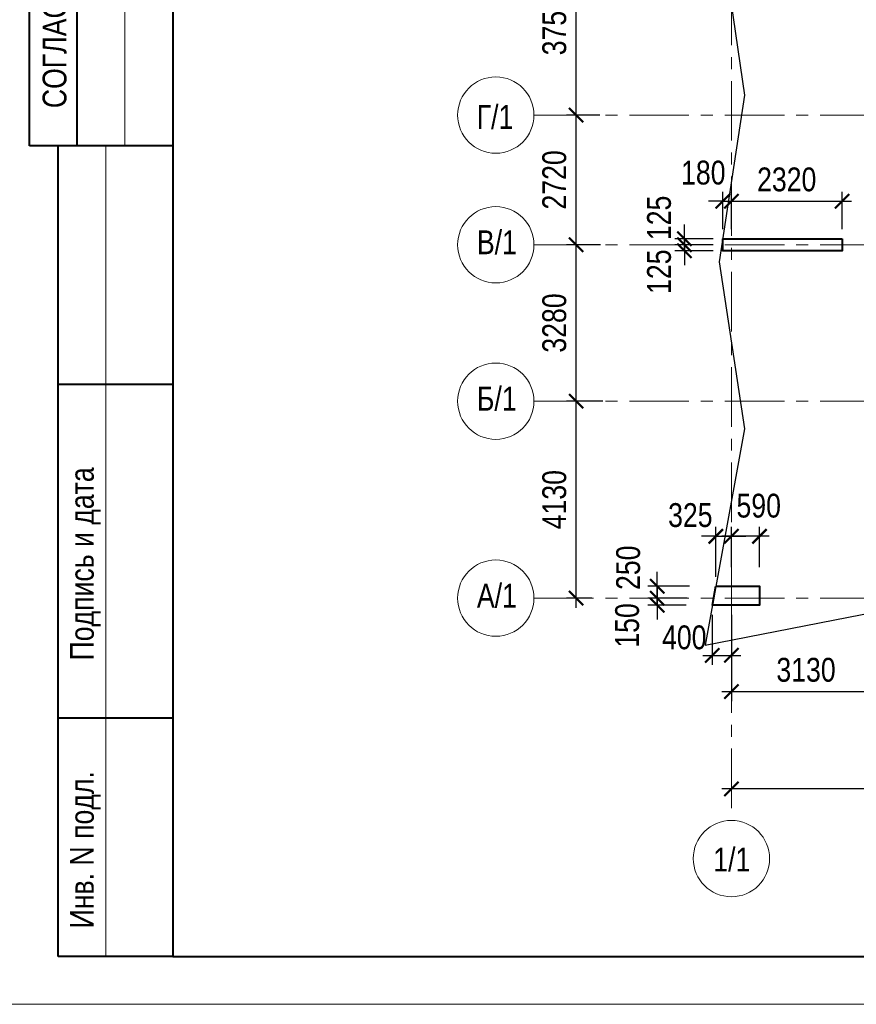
# Model space of a CAD drawing. Header units: inches. Extents: x -7218622 to -7066149, y 5758361 to 6202306.
# Tile 29 of 40: x -7167589 to -7150047, y 5937950 to 5958598. Entities that reach past the tile are written whole.
import ezdxf

# ---------------------------------------------------------------- set-up
doc = ezdxf.new("R2010")
doc.units = ezdxf.units.IN
doc.header["$LTSCALE"] = 1000
doc.header["$MEASUREMENT"] = 0
doc.linetypes.add('CENTER', pattern=[2, 1.25, -0.25, 0.25, -0.25])
for name, color, linetype, lineweight in [('СК-043-С-ПИЛОНЫ', 5, 'Continuous', 40), ('СК-050-П(литы перекрытия)', 3, 'Continuous', 30), ('СК-100-О(си)', 7, 'CENTER', 15), ('СК-110-О-РАЗМЕРЫ', 7, 'Continuous', 15), ('СК-200-Р(амка)', 7, 'Continuous', 40), ('СК-210-Р-РАМКА ЛИНИИ ТОНКИЕ', 7, 'Continuous', 15), ('СК-400-Т(екст)', 7, 'Continuous', 20)]:
    doc.layers.add(name, color=color, linetype=linetype, lineweight=lineweight)
doc.styles.add('RUSS', font='arial.ttf', dxfattribs={"width": 0.8})
doc.dimstyles.new('100-200', dxfattribs={"dimscale": 0, "dimtxt": 500, "dimasz": 300, "dimexe": 200, "dimexo": 200, "dimgap": 200, "dimtad": 1, "dimdec": 0, "dimzin": 0, "dimdsep": 46, "dimtxsty": 'RUSS', "dimblk": 'ARCHTICK', "dimcen": 0.096, "dimdle": 200, "dimclrd": 7, "dimclre": 7, "dimclrt": 256, "dimadec": 0, "dimazin": 0, "dimtfac": 1, "dimtdec": 0, "dimtmove": 2, "dimatfit": 3, "dimldrblk": 'OBLIQUE', "dimfxl": 1, "dimtolj": 1, "dimtzin": 0, "dimarcsym": 0})

# ---------------------------------------------------------------- blocks, each defined once
blk = doc.blocks.new('_ArchTick')
at = {"color": 0, "linetype": 'ByBlock', "const_width": 0.15}
blk.add_lwpolyline([(-0.5, -0.5), (0.5, 0.5)], dxfattribs=at)
blk = doc.blocks.new('*D50')
at = {"layer": 'Defpoints', "color": 0, "transparency": 16777216}
for p in [(-7155922, 5960348), (-7155229, 5960348), (-7155481, 5956598)]:
    blk.add_point(p, dxfattribs=at)
at = {"layer": 'СК-110-О-РАЗМЕРЫ', "color": 7, "lineweight": -2, "transparency": 16777216}
for p, q in [((-7155922, 5956398), (-7155922, 5960548)), ((-7155429, 5960348), (-7156122, 5960348)), ((-7155681, 5956598), (-7156122, 5956598))]:
    blk.add_line(p, q, dxfattribs=at)
at = {"layer": 'СК-110-О-РАЗМЕРЫ', "color": 7, "lineweight": -2, "transparency": 16777216, "xscale": 300, "yscale": 300, "zscale": 300}
for p, rotation in [((-7155922, 5960348), 90), ((-7155922, 5956598), 270)]:
    blk.add_blockref('_ArchTick', p, dxfattribs=dict(at, rotation=rotation))
at = {"layer": 'СК-110-О-РАЗМЕРЫ', "transparency": 16777216, "insert": (-7156377, 5958473), "char_height": 500, "attachment_point": 5, "rotation": 90, "style": 'RUSS'}
blk.add_mtext('\\A1;3750', dxfattribs=at)
blk = doc.blocks.new('_Oblique')
at = {"color": 0, "linetype": 'ByBlock', "lineweight": -2}
blk.add_line((-0.5, -0.5), (0.5, 0.5), dxfattribs=at)
blk = doc.blocks.new('*D43')
at = {"layer": 'Defpoints', "color": 0, "transparency": 16777216}
for p in [(-7152666, 5942467), (-7152666, 5942467), (-7145035, 5942429)]:
    blk.add_point(p, dxfattribs=at)
at = {"layer": 'СК-110-О-РАЗМЕРЫ', "color": 7, "lineweight": -2, "transparency": 16777216}
for p, q in [((-7145035, 5942629), (-7145035, 5942667)), ((-7144835, 5942467), (-7152866, 5942467)), ((-7152666, 5942267), (-7152666, 5942267))]:
    blk.add_line(p, q, dxfattribs=at)
at = {"layer": 'СК-110-О-РАЗМЕРЫ', "color": 7, "lineweight": -2, "transparency": 16777216, "xscale": 300, "yscale": 300, "zscale": 300, "rotation": 180}
blk.add_blockref('_ArchTick', (-7152666, 5942467), dxfattribs=at)
at = {"layer": 'СК-110-О-РАЗМЕРЫ', "color": 7, "lineweight": -2, "transparency": 16777216, "xscale": 300, "yscale": 300, "zscale": 300}
blk.add_blockref('_ArchTick', (-7145035, 5942467), dxfattribs=at)
at = {"layer": 'СК-110-О-РАЗМЕРЫ', "transparency": 16777216, "insert": (-7148851, 5942923), "char_height": 500, "attachment_point": 5, "style": 'RUSS'}
blk.add_mtext('\\A1;7630', dxfattribs=at)
blk = doc.blocks.new('*D45')
at = {"layer": 'Defpoints', "color": 0, "transparency": 16777216}
for p in [(-7155922, 5950597), (-7155163, 5950597), (-7155393, 5946467)]:
    blk.add_point(p, dxfattribs=at)
at = {"layer": 'СК-110-О-РАЗМЕРЫ', "color": 7, "lineweight": -2, "transparency": 16777216}
for p, q in [((-7155922, 5946267), (-7155922, 5950797)), ((-7155363, 5950597), (-7156122, 5950597)), ((-7155593, 5946467), (-7156122, 5946467))]:
    blk.add_line(p, q, dxfattribs=at)
at = {"layer": 'СК-110-О-РАЗМЕРЫ', "color": 7, "lineweight": -2, "transparency": 16777216, "xscale": 300, "yscale": 300, "zscale": 300}
for p, rotation in [((-7155922, 5950597), 90), ((-7155922, 5946467), 270)]:
    blk.add_blockref('_ArchTick', p, dxfattribs=dict(at, rotation=rotation))
at = {"layer": 'СК-110-О-РАЗМЕРЫ', "transparency": 16777216, "insert": (-7156377, 5948532), "char_height": 500, "attachment_point": 5, "rotation": 90, "style": 'RUSS'}
blk.add_mtext('\\A1;4130', dxfattribs=at)
blk = doc.blocks.new('*D46')
at = {"layer": 'Defpoints', "color": 0, "transparency": 16777216}
for p in [(-7155922, 5953877), (-7155208, 5953877), (-7155505, 5950597)]:
    blk.add_point(p, dxfattribs=at)
at = {"layer": 'СК-110-О-РАЗМЕРЫ', "color": 7, "lineweight": -2, "transparency": 16777216}
for p, q in [((-7155922, 5950397), (-7155922, 5954077)), ((-7155408, 5953877), (-7156122, 5953877)), ((-7155705, 5950597), (-7156122, 5950597))]:
    blk.add_line(p, q, dxfattribs=at)
at = {"layer": 'СК-110-О-РАЗМЕРЫ', "color": 7, "lineweight": -2, "transparency": 16777216, "xscale": 300, "yscale": 300, "zscale": 300}
for p, rotation in [((-7155922, 5953877), 90), ((-7155922, 5950597), 270)]:
    blk.add_blockref('_ArchTick', p, dxfattribs=dict(at, rotation=rotation))
at = {"layer": 'СК-110-О-РАЗМЕРЫ', "transparency": 16777216, "insert": (-7156377, 5952237), "char_height": 500, "attachment_point": 5, "rotation": 90, "style": 'RUSS'}
blk.add_mtext('\\A1;3280', dxfattribs=at)
blk = doc.blocks.new('*D47')
at = {"layer": 'Defpoints', "color": 0, "transparency": 16777216}
for p in [(-7155922, 5956598), (-7155225, 5956598), (-7155471, 5953877)]:
    blk.add_point(p, dxfattribs=at)
at = {"layer": 'СК-110-О-РАЗМЕРЫ', "color": 7, "lineweight": -2, "transparency": 16777216}
for p, q in [((-7155922, 5953677), (-7155922, 5956798)), ((-7155425, 5956598), (-7156122, 5956598)), ((-7155671, 5953877), (-7156122, 5953877))]:
    blk.add_line(p, q, dxfattribs=at)
at = {"layer": 'СК-110-О-РАЗМЕРЫ', "color": 7, "lineweight": -2, "transparency": 16777216, "xscale": 300, "yscale": 300, "zscale": 300}
for p, rotation in [((-7155922, 5956598), 90), ((-7155922, 5953877), 270)]:
    blk.add_blockref('_ArchTick', p, dxfattribs=dict(at, rotation=rotation))
at = {"layer": 'СК-110-О-РАЗМЕРЫ', "transparency": 16777216, "insert": (-7156377, 5955238), "char_height": 500, "attachment_point": 5, "rotation": 90, "style": 'RUSS'}
blk.add_mtext('\\A1;2720', dxfattribs=at)
blk = doc.blocks.new('*D77')
at = {"layer": 'Defpoints', "color": 0, "transparency": 16777216}
for p in [(-7152845, 5954003), (-7153652, 5953878), (-7152845, 5953878)]:
    blk.add_point(p, dxfattribs=at)
at = {"layer": 'СК-110-О-РАЗМЕРЫ', "color": 7, "lineweight": -2, "transparency": 16777216}
for p, q in [((-7153652, 5954003), (-7153652, 5954303)), ((-7153045, 5954003), (-7153852, 5954003)), ((-7153652, 5954003), (-7153652, 5953878)), ((-7153045, 5953878), (-7153852, 5953878)), ((-7153652, 5953878), (-7153652, 5953578))]:
    blk.add_line(p, q, dxfattribs=at)
at = {"layer": 'СК-110-О-РАЗМЕРЫ', "color": 7, "lineweight": -2, "transparency": 16777216, "xscale": 300, "yscale": 300, "zscale": 300}
for p, rotation in [((-7153652, 5954003), 270), ((-7153652, 5953878), 90)]:
    blk.add_blockref('_ArchTick', p, dxfattribs=dict(at, rotation=rotation))
at = {"layer": 'СК-110-О-РАЗМЕРЫ', "transparency": 16777216, "insert": (-7154181, 5954442), "char_height": 500, "attachment_point": 5, "rotation": 90, "style": 'RUSS'}
blk.add_mtext('\\A1;125', dxfattribs=at)
blk = doc.blocks.new('*D78')
at = {"layer": 'Defpoints', "color": 0, "transparency": 16777216}
for p in [(-7153652, 5953877), (-7152845, 5953877), (-7152845, 5953752)]:
    blk.add_point(p, dxfattribs=at)
at = {"layer": 'СК-110-О-РАЗМЕРЫ', "color": 7, "lineweight": -2, "transparency": 16777216}
for p, q in [((-7153652, 5953877), (-7153652, 5954177)), ((-7153045, 5953877), (-7153852, 5953877)), ((-7153045, 5953752), (-7153852, 5953752)), ((-7153652, 5953752), (-7153652, 5953877)), ((-7153652, 5953752), (-7153652, 5953452))]:
    blk.add_line(p, q, dxfattribs=at)
at = {"layer": 'СК-110-О-РАЗМЕРЫ', "color": 7, "lineweight": -2, "transparency": 16777216, "xscale": 300, "yscale": 300, "zscale": 300}
for p, rotation in [((-7153652, 5953877), 270), ((-7153652, 5953752), 90)]:
    blk.add_blockref('_ArchTick', p, dxfattribs=dict(at, rotation=rotation))
at = {"layer": 'СК-110-О-РАЗМЕРЫ', "transparency": 16777216, "insert": (-7154181, 5953313), "char_height": 500, "attachment_point": 5, "rotation": 90, "style": 'RUSS'}
blk.add_mtext('\\A1;125', dxfattribs=at)
blk = doc.blocks.new('*D79')
at = {"layer": 'Defpoints', "color": 0, "transparency": 16777216}
for p in [(-7150345, 5954790), (-7152666, 5954003), (-7150345, 5954003)]:
    blk.add_point(p, dxfattribs=at)
at = {"layer": 'СК-110-О-РАЗМЕРЫ', "color": 7, "lineweight": -2, "transparency": 16777216}
for p, q in [((-7152666, 5954203), (-7152666, 5954990)), ((-7150345, 5954203), (-7150345, 5954990)), ((-7152866, 5954790), (-7150145, 5954790))]:
    blk.add_line(p, q, dxfattribs=at)
at = {"layer": 'СК-110-О-РАЗМЕРЫ', "color": 7, "lineweight": -2, "transparency": 16777216, "xscale": 300, "yscale": 300, "zscale": 300, "rotation": 180}
blk.add_blockref('_ArchTick', (-7152666, 5954790), dxfattribs=at)
at = {"layer": 'СК-110-О-РАЗМЕРЫ', "color": 7, "lineweight": -2, "transparency": 16777216, "xscale": 300, "yscale": 300, "zscale": 300}
blk.add_blockref('_ArchTick', (-7150345, 5954790), dxfattribs=at)
at = {"layer": 'СК-110-О-РАЗМЕРЫ', "transparency": 16777216, "insert": (-7151506, 5955245), "char_height": 500, "attachment_point": 5, "style": 'RUSS'}
blk.add_mtext('\\A1;2320', dxfattribs=at)
blk = doc.blocks.new('*D80')
at = {"layer": 'Defpoints', "color": 0, "transparency": 16777216}
for p in [(-7152666, 5954790), (-7152845, 5954003), (-7152666, 5954003)]:
    blk.add_point(p, dxfattribs=at)
at = {"layer": 'СК-110-О-РАЗМЕРЫ', "color": 7, "lineweight": -2, "transparency": 16777216}
for p, q in [((-7152845, 5954203), (-7152845, 5954990)), ((-7152666, 5954203), (-7152666, 5954990)), ((-7152845, 5954790), (-7153145, 5954790)), ((-7152845, 5954790), (-7152666, 5954790)), ((-7152666, 5954790), (-7152366, 5954790))]:
    blk.add_line(p, q, dxfattribs=at)
at = {"layer": 'СК-110-О-РАЗМЕРЫ', "color": 7, "lineweight": -2, "transparency": 16777216, "xscale": 300, "yscale": 300, "zscale": 300}
blk.add_blockref('_ArchTick', (-7152845, 5954790), dxfattribs=at)
at = {"layer": 'СК-110-О-РАЗМЕРЫ', "color": 7, "lineweight": -2, "transparency": 16777216, "xscale": 300, "yscale": 300, "zscale": 300, "rotation": 180}
blk.add_blockref('_ArchTick', (-7152666, 5954790), dxfattribs=at)
at = {"layer": 'СК-110-О-РАЗМЕРЫ', "transparency": 16777216, "insert": (-7153255, 5955388), "char_height": 500, "attachment_point": 5, "style": 'RUSS'}
blk.add_mtext('\\A1;180', dxfattribs=at)
blk = doc.blocks.new('*D123')
at = {"layer": 'Defpoints', "color": 0, "transparency": 16777216}
for p in [(-7152666, 5946051), (-7149536, 5946051), (-7152666, 5944506)]:
    blk.add_point(p, dxfattribs=at)
at = {"layer": 'СК-110-О-РАЗМЕРЫ', "color": 7, "lineweight": -2, "transparency": 16777216}
for p, q in [((-7152666, 5945851), (-7152666, 5944306)), ((-7149536, 5945851), (-7149536, 5944306)), ((-7149336, 5944506), (-7152866, 5944506))]:
    blk.add_line(p, q, dxfattribs=at)
at = {"layer": 'СК-110-О-РАЗМЕРЫ', "color": 7, "lineweight": -2, "transparency": 16777216, "xscale": 300, "yscale": 300, "zscale": 300, "rotation": 180}
blk.add_blockref('_ArchTick', (-7152666, 5944506), dxfattribs=at)
at = {"layer": 'СК-110-О-РАЗМЕРЫ', "color": 7, "lineweight": -2, "transparency": 16777216, "xscale": 300, "yscale": 300, "zscale": 300}
blk.add_blockref('_ArchTick', (-7149536, 5944506), dxfattribs=at)
at = {"layer": 'СК-110-О-РАЗМЕРЫ', "transparency": 16777216, "insert": (-7151101, 5944962), "char_height": 500, "attachment_point": 5, "style": 'RUSS'}
blk.add_mtext('\\A1;3130', dxfattribs=at)
blk = doc.blocks.new('*D130')
at = {"layer": 'Defpoints', "color": 0, "transparency": 16777216}
for p in [(-7153345, 5946717), (-7154221, 5946467), (-7153390, 5946467)]:
    blk.add_point(p, dxfattribs=at)
at = {"layer": 'СК-110-О-РАЗМЕРЫ', "color": 7, "lineweight": -2, "transparency": 16777216}
for p, q in [((-7154221, 5946717), (-7154221, 5947017)), ((-7153545, 5946717), (-7154421, 5946717)), ((-7154221, 5946717), (-7154221, 5946467)), ((-7153590, 5946467), (-7154421, 5946467)), ((-7154221, 5946467), (-7154221, 5946167))]:
    blk.add_line(p, q, dxfattribs=at)
at = {"layer": 'СК-110-О-РАЗМЕРЫ', "color": 7, "lineweight": -2, "transparency": 16777216, "xscale": 300, "yscale": 300, "zscale": 300}
for p, rotation in [((-7154221, 5946717), 270), ((-7154221, 5946467), 90)]:
    blk.add_blockref('_ArchTick', p, dxfattribs=dict(at, rotation=rotation))
at = {"layer": 'СК-110-О-РАЗМЕРЫ', "transparency": 16777216, "insert": (-7154828, 5947105), "char_height": 500, "attachment_point": 5, "rotation": 90, "style": 'RUSS'}
blk.add_mtext('\\A1;250', dxfattribs=at)
blk = doc.blocks.new('*D131')
at = {"layer": 'Defpoints', "color": 0, "transparency": 16777216}
for p in [(-7154220, 5946467), (-7153417, 5946317), (-7153390, 5946467)]:
    blk.add_point(p, dxfattribs=at)
at = {"layer": 'СК-110-О-РАЗМЕРЫ', "color": 7, "lineweight": -2, "transparency": 16777216}
for p, q in [((-7154220, 5946467), (-7154220, 5946767)), ((-7153590, 5946467), (-7154420, 5946467)), ((-7153617, 5946317), (-7154420, 5946317)), ((-7154220, 5946317), (-7154220, 5946467)), ((-7154220, 5946317), (-7154220, 5946017))]:
    blk.add_line(p, q, dxfattribs=at)
at = {"layer": 'СК-110-О-РАЗМЕРЫ', "color": 7, "lineweight": -2, "transparency": 16777216, "xscale": 300, "yscale": 300, "zscale": 300}
for p, rotation in [((-7154220, 5946467), 270), ((-7154220, 5946317), 90)]:
    blk.add_blockref('_ArchTick', p, dxfattribs=dict(at, rotation=rotation))
at = {"layer": 'СК-110-О-РАЗМЕРЫ', "transparency": 16777216, "insert": (-7154850, 5945895), "char_height": 500, "attachment_point": 5, "rotation": 90, "style": 'RUSS'}
blk.add_mtext('\\A1;150', dxfattribs=at)
blk = doc.blocks.new('*D519')
at = {"layer": 'Defpoints', "color": 0, "transparency": 16777216}
for p in [(-7152666, 5947765), (-7152666, 5946917), (-7152075, 5946917)]:
    blk.add_point(p, dxfattribs=at)
at = {"layer": 'СК-110-О-РАЗМЕРЫ', "color": 7, "lineweight": -2, "transparency": 16777216}
for p, q in [((-7152666, 5947117), (-7152666, 5947965)), ((-7152075, 5947117), (-7152075, 5947965)), ((-7151875, 5947765), (-7152866, 5947765))]:
    blk.add_line(p, q, dxfattribs=at)
at = {"layer": 'СК-110-О-РАЗМЕРЫ', "color": 7, "lineweight": -2, "transparency": 16777216, "xscale": 300, "yscale": 300, "zscale": 300, "rotation": 180}
blk.add_blockref('_ArchTick', (-7152666, 5947765), dxfattribs=at)
at = {"layer": 'СК-110-О-РАЗМЕРЫ', "color": 7, "lineweight": -2, "transparency": 16777216, "xscale": 300, "yscale": 300, "zscale": 300}
blk.add_blockref('_ArchTick', (-7152075, 5947765), dxfattribs=at)
at = {"layer": 'СК-110-О-РАЗМЕРЫ', "transparency": 16777216, "insert": (-7152093, 5948404), "char_height": 500, "attachment_point": 5, "style": 'RUSS'}
blk.add_mtext('\\A1;590', dxfattribs=at)
blk = doc.blocks.new('*D530')
at = {"layer": 'Defpoints', "color": 0, "transparency": 16777216}
for p in [(-7152666, 5947765), (-7152666, 5946917), (-7152991, 5946717)]:
    blk.add_point(p, dxfattribs=at)
at = {"layer": 'СК-110-О-РАЗМЕРЫ', "color": 7, "lineweight": -2, "transparency": 16777216}
for p, q in [((-7152991, 5946917), (-7152991, 5947965)), ((-7152666, 5947117), (-7152666, 5947965)), ((-7152991, 5947765), (-7153291, 5947765)), ((-7152991, 5947765), (-7152666, 5947765)), ((-7152666, 5947765), (-7152366, 5947765))]:
    blk.add_line(p, q, dxfattribs=at)
at = {"layer": 'СК-110-О-РАЗМЕРЫ', "color": 7, "lineweight": -2, "transparency": 16777216, "xscale": 300, "yscale": 300, "zscale": 300}
blk.add_blockref('_ArchTick', (-7152991, 5947765), dxfattribs=at)
at = {"layer": 'СК-110-О-РАЗМЕРЫ', "color": 7, "lineweight": -2, "transparency": 16777216, "xscale": 300, "yscale": 300, "zscale": 300, "rotation": 180}
blk.add_blockref('_ArchTick', (-7152666, 5947765), dxfattribs=at)
at = {"layer": 'СК-110-О-РАЗМЕРЫ', "transparency": 16777216, "insert": (-7153527, 5948206), "char_height": 500, "attachment_point": 5, "style": 'RUSS'}
blk.add_mtext('\\A1;325', dxfattribs=at)
blk = doc.blocks.new('*D531')
at = {"layer": 'Defpoints', "color": 0, "transparency": 16777216}
for p in [(-7153066, 5946317), (-7152666, 5946317), (-7152666, 5945268)]:
    blk.add_point(p, dxfattribs=at)
at = {"layer": 'СК-110-О-РАЗМЕРЫ', "color": 7, "lineweight": -2, "transparency": 16777216}
for p, q in [((-7153066, 5946117), (-7153066, 5945068)), ((-7152666, 5946117), (-7152666, 5945068)), ((-7153266, 5945268), (-7152466, 5945268))]:
    blk.add_line(p, q, dxfattribs=at)
at = {"layer": 'СК-110-О-РАЗМЕРЫ', "color": 7, "lineweight": -2, "transparency": 16777216, "xscale": 300, "yscale": 300, "zscale": 300, "rotation": 180}
blk.add_blockref('_ArchTick', (-7153066, 5945268), dxfattribs=at)
at = {"layer": 'СК-110-О-РАЗМЕРЫ', "color": 7, "lineweight": -2, "transparency": 16777216, "xscale": 300, "yscale": 300, "zscale": 300}
blk.add_blockref('_ArchTick', (-7152666, 5945268), dxfattribs=at)
at = {"layer": 'СК-110-О-РАЗМЕРЫ', "transparency": 16777216, "insert": (-7153654, 5945642), "char_height": 500, "attachment_point": 5, "style": 'RUSS'}
blk.add_mtext('\\A1;400', dxfattribs=at)

msp = doc.modelspace()

# ---------------------------------------------------------------- linework, layer by layer
at = {"layer": 'СК-043-С-ПИЛОНЫ'}
for points in [[(-7150345.4, 5954002.5), (-7150345.4, 5953752.5), (-7152845.5, 5953752.5), (-7152845.5, 5954002.5)], [(-7152992.1, 5946717.5), (-7152075.4, 5946717.5), (-7152075.4, 5946317.5), (-7153064.7, 5946317.5)]]:
    msp.add_lwpolyline(points, close=True, dxfattribs=at)
at = {"layer": 'СК-050-П(литы перекрытия)'}
msp.add_lwpolyline([(-7152924.1, 5960666.7), (-7152394, 5957016.8), (-7152924, 5953517.9), (-7152393.6, 5950015.7), (-7153216.4, 5945481.3), (-7149032.1, 5946301), (-7146872.7, 5945771.7), (-7144588.3, 5946300.8), (-7141883.5, 5945769.9), (-7138713.5, 5946299.9, -0.0904475), (-7138713.3, 5946299.9), (-7134570.5, 5945481), (-7135357.7, 5950252.3, -0.0816375), (-7135357.7, 5950252.5), (-7134827.7, 5953488.7), (-7135357.6, 5956701.9), (-7134827.4, 5960077.9)], format="xyb", dxfattribs=at)
at = {"layer": 'СК-100-О(си)', "linetype": 'CENTER'}
for p, q in [((-7152665.7, 5993311.8), (-7152665.7, 5941805.6)), ((-7156805.8, 5956597.7), (-7129480.8, 5956597.7)), ((-7156805.8, 5953877.5), (-7129480.8, 5953877.5)), ((-7156805.8, 5950597.5), (-7129480.8, 5950597.5)), ((-7156805.8, 5946467.5), (-7129480.8, 5946467.5))]:
    msp.add_line(p, q, dxfattribs=at)
at = {"layer": 'СК-100-О(си)', "linetype": 'Continuous'}
for centre in [(-7157605.8, 5956597.7), (-7157605.8, 5953877.5), (-7157605.8, 5950597.5), (-7157605.8, 5946467.5), (-7152665.7, 5941005.6)]:
    msp.add_circle(centre, 800, dxfattribs=at)
at = {"layer": 'СК-200-Р(амка)'}
for p, q in [((-7164381.5, 5996350.2), (-7164381.5, 5938950.2)), ((-7167381.5, 5955950.2), (-7167381.5, 5981950.2)), ((-7166381.5, 5955950.2), (-7166381.5, 5981950.2)), ((-7164381.5, 5955950.2), (-7167381.5, 5955950.2)), ((-7166781.5, 5938950.2), (-7166781.5, 5955950.2)), ((-7164381.5, 5950950.2), (-7166781.5, 5950950.2)), ((-7164381.5, 5943950.2), (-7166781.5, 5943950.2)), ((-7164381.5, 5938950.2), (-7085381.5, 5938950.2))]:
    msp.add_line(p, q, dxfattribs=at)
at = {"layer": 'СК-210-Р-РАМКА ЛИНИИ ТОНКИЕ'}
for p, q in [((-7165381.5, 5955950.2), (-7165381.5, 5981950.2)), ((-7165781.5, 5938950.2), (-7165781.5, 5955950.2)), ((-7084381.5, 5937950.2), (-7168381.5, 5937950.2))]:
    msp.add_line(p, q, dxfattribs=at)
at = {"layer": 'СК-210-Р-РАМКА ЛИНИИ ТОНКИЕ', "lineweight": 40, "ltscale": 2}
msp.add_line((-7164381.5, 5938950.2), (-7166781.5, 5938950.2), dxfattribs=at)

# ---------------------------------------------------------------- texts
at = {"layer": 'СК-200-Р(амка)', "style": 'RUSS', "width": 0.8}
for s, p in [('СОГЛАСОВАНО', (-7166608.8, 5956742.5)), ('Подпись и дата', (-7166036.3, 5945161.6)), ('Инв. N подл.', (-7166036.3, 5939541.9))]:
    msp.add_text(s, height=500, rotation=90, dxfattribs=at).set_placement(p)
at = {"layer": 'СК-400-Т(екст)', "style": 'RUSS', "width": 0.8}
for s, p in [('Г/1', (-7158007.6, 5956307.9)), ('В/1', (-7158002, 5953680.2)), ('Б/1', (-7158002, 5950400.2)), ('А/1', (-7158002, 5946270.2)), ('1/1', (-7153046, 5940735.5))]:
    msp.add_text(s, height=500, dxfattribs=at).set_placement(p)

# ---------------------------------------------------------------- dimensions: what is measured, and where the dimension line sits
at = {"layer": 'СК-110-О-РАЗМЕРЫ'}
for base, p1, p2, angle, picture, middle in [((-7155921.6, 5960347.7), (-7155481, 5956597.7), (-7155229.4, 5960347.7), 90, '*D50', (-7156377.1, 5958472.7)), ((-7155921.6, 5956597.7), (-7155470.8, 5953877.5), (-7155224.5, 5956597.7), 90, '*D47', (-7156376.9, 5955237.6)), ((-7155921.6, 5953877.5), (-7155504.8, 5950597.5), (-7155207.9, 5953877.5), 90, '*D46', (-7156377.1, 5952237.5)), ((-7155921.6, 5950597.5), (-7155393.2, 5946467.5), (-7155163.5, 5950597.5), 90, '*D45', (-7156377.1, 5948532.5)), ((-7152665.7, 5942467.1), (-7145035.4, 5942428.9), (-7152665.7, 5942467.1), 180, '*D43', (-7148850.5, 5942922.6))]:
    dim = msp.add_linear_dim(base=base, p1=p1, p2=p2, angle=angle, dimstyle='100-200', override={"dimscale": 1, "dimtxsty": 'RUSS'}, dxfattribs=at)
    dim.commit()
    dim.dimension.update_dxf_attribs({"geometry": picture, "text_midpoint": middle})
for base, p1, p2, picture, middle in [((-7152665.7, 5954789.9), (-7152845.5, 5954002.5), (-7152665.7, 5954002.5), '*D80', (-7153255.2, 5955388.1)), ((-7152665.7, 5947765.5), (-7152075.4, 5946917.2), (-7152665.7, 5946917.3), '*D519', (-7152093.3, 5948403.5)), ((-7152665.7, 5947765.5), (-7152991.1, 5946717.5), (-7152665.7, 5946917.3), '*D530', (-7153527.2, 5948206.3)), ((-7152665.7, 5945268), (-7153065.7, 5946317.5), (-7152665.7, 5946317.5), '*D531', (-7153654, 5945642.5))]:
    dim = msp.add_linear_dim(base=base, p1=p1, p2=p2, dimstyle='100-200', override={"dimscale": 1}, dxfattribs=at)
    dim.commit()
    dim.dimension.update_dxf_attribs({"geometry": picture, "text_midpoint": middle, "dimtype": 160})
for base, p1, p2, picture, middle in [((-7150345.4, 5954789.9), (-7152665.7, 5954002.5), (-7150345.4, 5954002.5), '*D79', (-7151505.5, 5955245.3)), ((-7152665.7, 5944506.3), (-7149535.7, 5946051.2), (-7152665.7, 5946051.2), '*D123', (-7151100.7, 5944961.8))]:
    dim = msp.add_linear_dim(base=base, p1=p1, p2=p2, dimstyle='100-200', override={"dimscale": 1}, dxfattribs=at)
    dim.commit()
    dim.dimension.update_dxf_attribs({"geometry": picture, "text_midpoint": middle})
for base, p1, p2, angle, picture, middle in [((-7153651.6, 5953877.5), (-7152845.5, 5954002.5), (-7152845.5, 5953877.5), 90, '*D77', (-7154181.2, 5954442.2)), ((-7153651.6, 5953877.4), (-7152845.5, 5953752.4), (-7152845.5, 5953877.4), 270, '*D78', (-7154181.2, 5953312.8)), ((-7154220.7, 5946467.5), (-7153344.5, 5946717.5), (-7153389.9, 5946467.5), 90, '*D130', (-7154828, 5947104.7)), ((-7154220.4, 5946467.5), (-7153417.1, 5946317.5), (-7153389.9, 5946467.5), 90, '*D131', (-7154850.2, 5945894.9))]:
    dim = msp.add_linear_dim(base=base, p1=p1, p2=p2, angle=angle, dimstyle='100-200', override={"dimscale": 1}, dxfattribs=at)
    dim.commit()
    dim.dimension.update_dxf_attribs({"geometry": picture, "text_midpoint": middle, "dimtype": 160})

doc.saveas('drawing.dxf')
